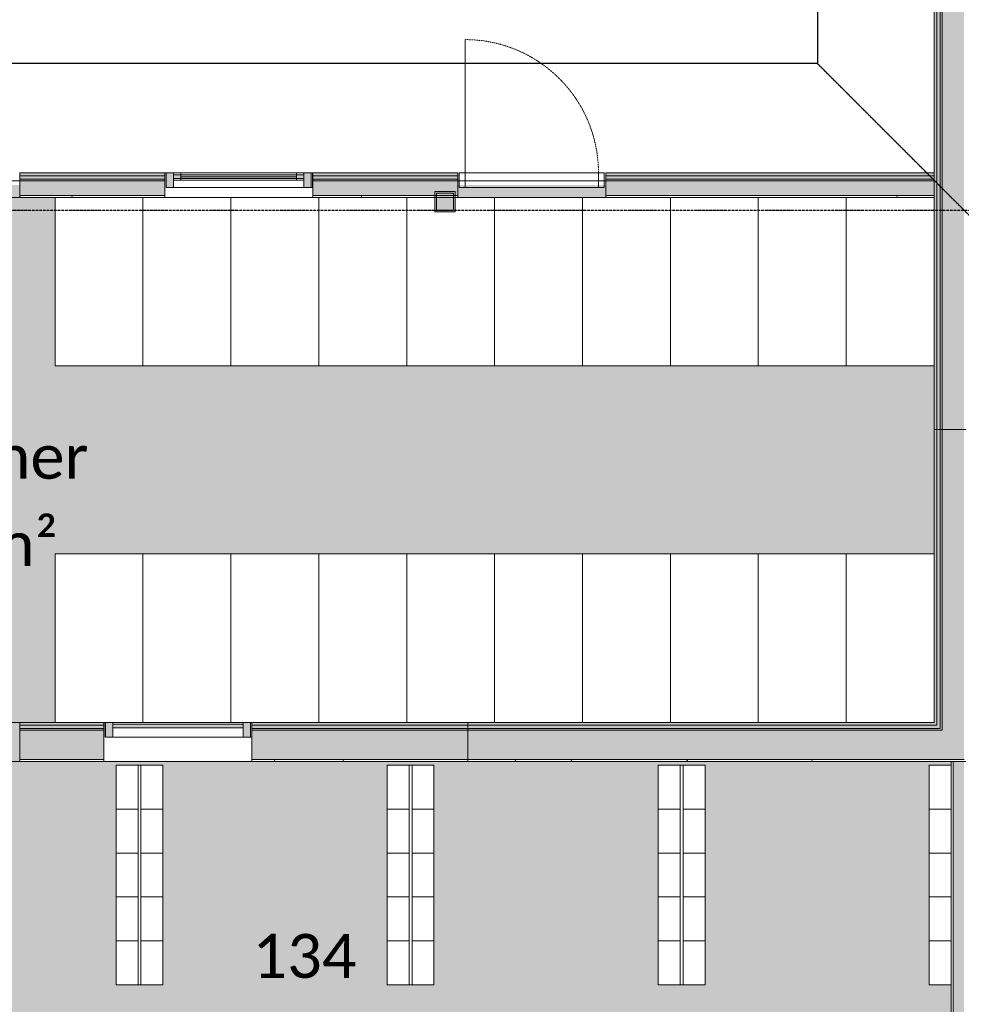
# Model space of a CAD drawing. Header units: millimetres. Extents: x -66110 to 16285, y -16697 to 38719.
# Tile 25 of 55: x -35245 to -28819, y 1730 to 8450. Entities that reach past the tile are written whole.
import ezdxf

# ---------------------------------------------------------------- set-up
doc = ezdxf.new("R2010")
doc.units = ezdxf.units.MM
for name, pattern in [('Dash 1mm', [2, 1, -1]), ('Grid Line', [5, 2, -1, 1, -1]), ('Overhead', [3.96875, 2.38125, -1.5875])]:
    doc.linetypes.add(name, pattern=pattern)
for name, color, linetype, lineweight in [('Curtain Panels', 7, 'Continuous', 9), ('Curtain Wall Mullions', 7, 'Continuous', 18), ('Doors', 7, 'Dash 1mm', 9), ('IfcAnnotation', 7, 'Continuous', 9), ('IfcCurtainWall', 7, 'Continuous', 9), ('IfcDoor', 7, 'Continuous', 9), ('IfcGrid', 7, 'Continuous', 9), ('IfcSlab', 7, 'Continuous', 9), ('IfcWall', 7, 'Continuous', 9), ('IfcWindow', 7, 'Continuous', 9), ('Not Exported', 7, 'Continuous', 9), ('Windows', 7, 'Continuous', 9)]:
    doc.layers.add(name, color=color, linetype=linetype, lineweight=lineweight)
doc.layers.add('IfcFurniture', color=9, linetype='Continuous', lineweight=9, true_color=0x808080)
doc.styles.add('Calibri', font='calibri.ttf', dxfattribs={"height": 300})
pattern_1 = [(0, (0, 0), (812.8, 203.2), [67.056, -542.544, 67.056, -542.544, -3251.2]), (0, (0, 0), (812.8, 203.2), [-1219.2, 67.056, -1152.144, 67.056, -542.544, -1422.4]), (0, (0, 0), (812.8, 203.2), [-3048, 67.056, -339.344, 67.056, -948.944]), (120, (304.8, 101.6), (-582.3764, 602.30545), [67.056, -542.544, 67.056, -542.544, -3251.2]), (120, (304.8, 101.6), (-582.3764, 602.30545), [-1219.2, 67.056, -1152.144, 67.056, -542.544, -1422.4]), (120, (304.8, 101.6), (-582.3764, 602.30545), [-3048, 67.056, -339.344, 67.056, -948.944]), (240, (406.4, 508), (-230.4236, -805.50545), [67.056, -542.544, 67.056, -542.544, -3251.2]), (240, (406.4, 508), (-230.4236, -805.50545), [-1219.2, 67.056, -1152.144, 67.056, -542.544, -1422.4]), (240, (406.4, 508), (-230.4236, -805.50545), [-3048, 67.056, -339.344, 67.056, -948.944])]

# ---------------------------------------------------------------- blocks, each defined once
blk = doc.blocks.new('Rectangular Mullion - 50x100 høyre-1697803-plan 01 ny 200')
at = {"layer": 'IfcCurtainWall'}
blk.add_line((-33661, 3554), (-33670, 3554), dxfattribs=at)
blk = doc.blocks.new('Rectangular Mullion - 50x100 høyre-1697901-plan 01 ny 200')
at = {"layer": 'IfcCurtainWall', "true_color": 0xa62f11}
h = blk.add_hatch(color=24, dxfattribs=at)
h.paths.add_polyline_path([(0, 50), (-1, 50), (0, -50)])
h.paths.add_polyline_path([(-10, 50), (-60, 50), (-60, -50), (-10, -50)])
at = {"layer": 'Curtain Wall Mullions'}
for p, q in [((-10, 50), (-60, 50)), ((-60, 50), (-60, -50)), ((-10, -50), (-10, 50)), ((0, 50), (-1, 50)), ((-1, 50), (-1, -50)), ((0, -50), (0, 50)), ((-60, -50), (-10, -50)), ((-1, -50), (0, -50))]:
    blk.add_line(p, q, dxfattribs=at)
blk = doc.blocks.new('System Panel - Gf100-1697902-plan 01 ny 200')
at = {"layer": 'IfcCurtainWall', "true_color": 0x80ffff}
blk.add_hatch(color=131, dxfattribs=at).paths.add_polyline_path([(445, 12.5), (445, 37.5), (-445, 37.5), (-445, 12.5), (240.4, 12.5)])
at = {"layer": 'Curtain Panels'}
for p, q in [((445, 37.5), (-445, 37.5)), ((-445, 37.5), (-445, 12.5)), ((-445, 12.5), (445, 12.5)), ((445, 12.5), (445, 37.5))]:
    blk.add_line(p, q, dxfattribs=at)
blk = doc.blocks.new('Rectangular Mullion - 50x100 venstre-1696910-plan 01 ny 200')
at = {"layer": 'IfcCurtainWall', "true_color": 0xa62f11}
h = blk.add_hatch(color=24, dxfattribs=at)
h.paths.add_polyline_path([(-1, 50), (0, 50), (-1, -50)])
h.paths.add_polyline_path([(-60, 50), (-10, 50), (-10, -50), (-60, -50)])
at = {"layer": 'Curtain Wall Mullions'}
for p, q in [((-60, -50), (-60, 50)), ((-60, 50), (-10, 50)), ((-10, 50), (-10, -50)), ((-1, 50), (0, 50)), ((-1, -50), (-1, 50)), ((0, 50), (0, -50)), ((-10, -50), (-60, -50)), ((0, -50), (-1, -50))]:
    blk.add_line(p, q, dxfattribs=at)
blk = doc.blocks.new('Rectangular Mullion - 50x100-1697795-plan 01 ny 200')
at = {"layer": 'IfcCurtainWall'}
for p, q in [((-34610, 3654), (-33720, 3654)), ((-33720, 3554), (-34610, 3554))]:
    blk.add_line(p, q, dxfattribs=at)
blk = doc.blocks.new('_furniture_boks instance - _furniture_boks instance-1887561-plan 01 ny 200')
at = {"layer": 'IfcFurniture'}
for p, q in [((300, 575), (-300, 575)), ((-300, 575), (-300, -575)), ((300, -575), (300, 575)), ((-300, -575), (-49, -575))]:
    blk.add_line(p, q, dxfattribs=at)
blk = doc.blocks.new('_furniture_boks instance - _furniture_boks instance-V40-plan 01 ny 200')
at = {"layer": 'IfcFurniture'}
for p, q in [((300, 575), (-300, 575)), ((300, -575), (300, 575))]:
    blk.add_line(p, q, dxfattribs=at)
blk = doc.blocks.new('_furniture_boks instance - _furniture_boks instance-V41-plan 01 ny 200')
at = {"layer": 'IfcFurniture'}
for p, q in [((300, 575), (-300, 575)), ((-300, 575), (-300, -575)), ((300, -575), (300, 575))]:
    blk.add_line(p, q, dxfattribs=at)
blk = doc.blocks.new('_furniture_boks instance - _furniture_boks instance-V42-plan 01 ny 200')
at = {"layer": 'IfcFurniture'}
for p, q in [((300, 575), (-300, 575)), ((-300, 575), (-300, -575)), ((300, -575), (300, 575)), ((141, -575), (300, -575))]:
    blk.add_line(p, q, dxfattribs=at)
blk = doc.blocks.new('_furniture_boks instance - _furniture_boks instance-V43-plan 01 ny 200')
at = {"layer": 'IfcFurniture'}
for p, q in [((300, 575), (-300, 575)), ((-300, 575), (-300, -575)), ((300, -575), (300, 575)), ((-300, -575), (300, -575))]:
    blk.add_line(p, q, dxfattribs=at)
blk = doc.blocks.new('_furniture_boks instance - _furniture_boks instance-V44-plan 01 ny 200')
at = {"layer": 'IfcFurniture'}
for p, q in [((300, 575), (-300, 575)), ((-300, 575), (-300, -575)), ((300, -575), (300, 575)), ((-259, -575), (300, -575))]:
    blk.add_line(p, q, dxfattribs=at)
blk = doc.blocks.new('_furniture_boks instance - _furniture_boks instance-V45-plan 01 ny 200')
at = {"layer": 'IfcFurniture'}
for p, q in [((300, 575), (-300, 575)), ((-300, 575), (-300, -575)), ((300, -575), (300, 575)), ((-300, -575), (151, -575))]:
    blk.add_line(p, q, dxfattribs=at)
blk = doc.blocks.new('_furniture_boks instance - _furniture_boks instance-V46-plan 01 ny 200')
at = {"layer": 'IfcFurniture'}
for p, q in [((300, -575), (300, 575)), ((-300, -575), (300, -575))]:
    blk.add_line(p, q, dxfattribs=at)
blk = doc.blocks.new('_furniture_boks instance - _furniture_boks instance-V47-plan 01 ny 200')
at = {"layer": 'IfcFurniture'}
for p, q in [((-300, 575), (-300, -575)), ((300, -575), (300, 575)), ((-300, -575), (300, -575))]:
    blk.add_line(p, q, dxfattribs=at)
blk = doc.blocks.new('_furniture_boks instance - _furniture_boks instance-V48-plan 01 ny 200')
at = {"layer": 'IfcFurniture'}
for p, q in [((-300, 575), (-300, -575)), ((166, 575), (157, 575)), ((300, -575), (300, 575)), ((-300, -575), (300, -575))]:
    blk.add_line(p, q, dxfattribs=at)
blk = doc.blocks.new('_furniture_boks instance - _furniture_boks instance-V49-plan 01 ny 200')
at = {"layer": 'IfcFurniture'}
for p, q in [((-300, 575), (-300, -575)), ((-35, 575), (-44, 575)), ((300, -575), (300, 575)), ((-300, -575), (300, -575))]:
    blk.add_line(p, q, dxfattribs=at)
blk = doc.blocks.new('_furniture_boks instance - _furniture_boks instance-1749339-plan 01 ny 200')
at = {"layer": 'IfcFurniture'}
for p, q in [((150, 75), (-150, 75)), ((-150, 75), (-150, -75)), ((150, -75), (150, 75)), ((-150, -75), (150, -75))]:
    blk.add_line(p, q, dxfattribs=at)
blk = doc.blocks.new('System Panel - Gf100-1950893-plan 01 ny 200')
at = {"layer": 'IfcCurtainWall', "true_color": 0x80ffff}
blk.add_hatch(color=131, dxfattribs=at).paths.add_polyline_path([(445, 12.5), (445, 37.5), (-445, 37.5), (-445, 12.5), (-36.8, 12.5)])
at = {"layer": 'Curtain Panels'}
for p, q in [((445, 37.5), (-445, 37.5)), ((-445, 37.5), (-445, 12.5)), ((-445, 12.5), (445, 12.5)), ((445, 12.5), (445, 37.5))]:
    blk.add_line(p, q, dxfattribs=at)
blk = doc.blocks.new('Rectangular Mullion - 50x100 høyre-V31-plan 01 ny 200')
at = {"layer": 'IfcCurtainWall'}
for p, q in [((-29004, 11277.5), (-29004, 11286.5)), ((-29004, 10337.5), (-29004, 11227.5)), ((-28904, 11286.5), (-28904, 11277.5)), ((-28904, 11227.5), (-28904, 10337.5))]:
    blk.add_line(p, q, dxfattribs=at)
blk = doc.blocks.new('Rectangular Mullion - 50x100 venstre-1874775-plan 01 ny 200')
at = {"layer": 'IfcCurtainWall', "true_color": 0xa62f11}
h = blk.add_hatch(color=24, dxfattribs=at)
h.paths.add_polyline_path([(-1, 50), (0, 50), (-1, -50)])
h.paths.add_polyline_path([(-60, 50), (-10, 50), (-10, -50), (-60, -50)])
at = {"layer": 'Curtain Wall Mullions'}
for p, q in [((-60, -50), (-60, 50)), ((-60, 50), (-10, 50)), ((-10, 50), (-10, -50)), ((-1, 50), (0, 50)), ((-1, -50), (-1, 50)), ((0, 50), (0, -50)), ((-10, -50), (-60, -50)), ((0, -50), (-1, -50))]:
    blk.add_line(p, q, dxfattribs=at)
blk = doc.blocks.new('Curtain Wall-Awning - Curtain Wall-Awning-2076309-plan 01 ny 200')
at = {"layer": 'IfcWindow'}
for p, q in [((445, 50), (-445, 50)), ((-445, 0), (445, 0))]:
    blk.add_line(p, q, dxfattribs=at)
at = {"layer": 'Windows'}
for p, q in [((-445, 50), (-445, 0)), ((-445, 50), (-395, 50)), ((-445, 0), (-445, 50)), ((-395, 0), (-445, 0)), ((-395, 50), (-395, 0)), ((-395, 24.6), (395, 24.6)), ((445, 50), (395, 50)), ((395, 50), (395, 0)), ((395, 0), (445, 0)), ((445, 0), (445, 50)), ((445, 0), (445, 50))]:
    blk.add_line(p, q, dxfattribs=at)
blk = doc.blocks.new('Rectangular Mullion - 50x100 høyre-1874780-plan 01 ny 200')
at = {"layer": 'IfcCurtainWall', "true_color": 0xa62f11}
h = blk.add_hatch(color=24, dxfattribs=at)
h.paths.add_polyline_path([(0, 50), (-1, 50), (0, -50)])
h.paths.add_polyline_path([(-60, 50), (-60, -50), (-10, -50), (-10, 50)])
at = {"layer": 'Curtain Wall Mullions'}
for p, q in [((-10, 50), (-60, 50)), ((-60, 50), (-60, -50)), ((-10, -50), (-10, 50)), ((0, 50), (-1, 50)), ((-1, 50), (-1, -50)), ((0, -50), (0, 50)), ((-60, -50), (-10, -50)), ((-1, -50), (0, -50))]:
    blk.add_line(p, q, dxfattribs=at)
blk = doc.blocks.new('Dør Enkel_Glassfelt - YD 10x21 glassfelt-1932973-plan 01 ny 200')
at = {"layer": 'Doors', "linetype": 'Continuous'}
for p, q in [((-455, 16.7), (-495, 16.7)), ((-495, 16.7), (-495, -83.3)), ((-455, -83.3), (-455, 16.7)), ((455, -83.3), (455, 16.7)), ((495, 16.7), (455, 16.7)), ((495, -83.3), (495, 16.7)), ((-495, -83.3), (-455, -83.3)), ((455, -83.3), (495, -83.3))]:
    blk.add_line(p, q, dxfattribs=at)
at = {"layer": 'Doors', "color": 150, "linetype": 'Continuous', "true_color": 0x0080ff}
blk.add_line((455, -83.3), (455, -993.3), dxfattribs=at)
at = {"layer": 'Doors'}
blk.add_arc((455, -83.3), 910, 180, 270, dxfattribs=at)
at = {"layer": 'IfcDoor'}
for p, q in [((-455, 16.7), (455, 16.7)), ((-455, -83.3), (455, -83.3))]:
    blk.add_line(p, q, dxfattribs=at)

msp = doc.modelspace()

# ---------------------------------------------------------------- hatches: boundary and pattern name
at = {"layer": 'IfcWall', "true_color": 0xa62f11}
h = msp.add_hatch(color=24, dxfattribs=at)
h.paths.add_polyline_path([(-29004, 5654), (-28985, 5654), (-28985, 5662.5), (-29004, 5662.5)])
h.paths.add_polyline_path([(-28985, 6672.5), (-28985, 7335), (-29004, 7335), (-29004, 6672.5)])
h.paths.add_polyline_path([(-29004, 8345), (-28985, 8345), (-28985, 8839.5), (-29004, 8839.5), (-29004, 8698.4)])
h.paths.add_polyline_path([(-29004, 11287.5), (-28985, 11287.5), (-28985, 11504), (-29004, 11504), (-29004, 11485)])
at = {"layer": 'IfcWall', "true_color": 0xf0f0f0}
h = msp.add_hatch(color=7, dxfattribs=at)
h.paths.add_polyline_path([(-28985, 5654), (-28962, 5654), (-28962, 5662.5), (-28985, 5662.5)])
h.paths.add_polyline_path([(-28985, 6672.5), (-28962, 6672.5), (-28962, 7335), (-28985, 7335)])
h.paths.add_polyline_path([(-28985, 8345), (-28962, 8345), (-28962, 8839.5), (-28985, 8839.5), (-28985, 8698.4)])
h.paths.add_polyline_path([(-28985, 11287.5), (-28962, 11287.5), (-28962, 11485), (-28985, 11485), (-28985, 11462)])
at = {"layer": 'IfcWall', "true_color": 0x787878}
h = msp.add_hatch(color=8, dxfattribs=at)
h.paths.add_polyline_path([(-28962, 5654), (-28950, 5654), (-28950, 5662.5), (-28962, 5662.5)])
h.paths.add_polyline_path([(-28962, 6672.5), (-28950, 6672.5), (-28950, 7335), (-28962, 7335)])
h.paths.add_polyline_path([(-28962, 8345), (-28950, 8345), (-28950, 8839.5), (-28962, 8839.5), (-28962, 8698.4)])
h.paths.add_polyline_path([(-28962, 11287.5), (-28950, 11287.5), (-28950, 11462), (-28962, 11462), (-28962, 11450)])
at = {"layer": 'IfcWall', "true_color": 0xffffcd}
h = msp.add_hatch(color=7, dxfattribs=at)
h.paths.add_polyline_path([(-28950, 5654), (-28800, 5654), (-28800, 5662.5), (-28950, 5662.5)])
h.paths.add_polyline_path([(-28800, 6672.5), (-28800, 7335), (-28950, 7335), (-28950, 6672.5)])
h.paths.add_polyline_path([(-28950, 8345), (-28800, 8345), (-28800, 8839.5), (-28950, 8839.5), (-28950, 8400)])
h.paths.add_polyline_path([(-28950, 11287.5), (-28800, 11287.5), (-28800, 11450), (-28950, 11450), (-28950, 11300)])
at = {"layer": 'IfcWall', "lineweight": 5, "true_color": 0xa62f11}
for points in [[(-28985, 7335), (-28985, 8345), (-29004, 8345), (-29004, 7335)], [(-28985, 5662.5), (-28985, 6672.5), (-29004, 6672.5), (-29004, 5662.5)], [(-32500, 3635), (-32500, 3654), (-33510, 3654), (-33510, 3635), (-32637.1, 3635)], [(-29004, 3635), (-29004, 3654), (-32187.5, 3654), (-32187.5, 3635), (-29418.6, 3635)]]:
    msp.add_hatch(color=24, dxfattribs=at).paths.add_polyline_path(points)
at = {"layer": 'IfcWall', "lineweight": 5, "true_color": 0xf0f0f0}
for points in [[(-28962, 7335), (-28962, 8345), (-28985, 8345), (-28985, 7335)], [(-28962, 5662.5), (-28962, 6672.5), (-28985, 6672.5), (-28985, 5662.5)], [(-28985, 3612), (-28962, 3612), (-28962, 5654), (-28985, 5654), (-28985, 3635)], [(-32637.1, 3612), (-32500, 3612), (-32500, 3635), (-33510, 3635), (-33510, 3612)], [(-29004, 3612), (-28985, 3612), (-28985, 3635), (-32187.5, 3635), (-32187.5, 3612), (-29418.6, 3612)]]:
    msp.add_hatch(color=7, dxfattribs=at).paths.add_polyline_path(points)
at = {"layer": 'IfcWall', "lineweight": 5, "true_color": 0x787878}
for points in [[(-28962, 7335), (-28950, 7335), (-28950, 8345), (-28962, 8345), (-28962, 7840.7)], [(-28962, 5662.5), (-28950, 5662.5), (-28950, 6672.5), (-28962, 6672.5), (-28962, 6125.2)], [(-28950, 3600), (-28950, 5654), (-28962, 5654), (-28962, 3600)], [(-33510, 3600), (-32500, 3600), (-32500, 3612), (-33510, 3612)], [(-29004, 3600), (-28962, 3600), (-28962, 3612), (-32187.5, 3612), (-32187.5, 3600), (-29418.6, 3600)]]:
    msp.add_hatch(color=8, dxfattribs=at).paths.add_polyline_path(points)
at = {"layer": 'IfcWall', "lineweight": 5, "true_color": 0xffffcd}
for points in [[(-28950, 7335), (-28800, 7335), (-28800, 8345), (-28950, 8345), (-28950, 7840.7)], [(-28950, 5662.5), (-28800, 5662.5), (-28800, 6672.5), (-28950, 6672.5), (-28950, 6125.2)], [(-28800, 3400), (-28800, 5654), (-28950, 5654), (-28950, 3400)], [(-33510, 3400), (-32500, 3400), (-32500, 3600), (-33510, 3600)], [(-29004, 3400), (-28950, 3400), (-28950, 3600), (-32187.5, 3600), (-32187.5, 3400), (-30062.3, 3400)]]:
    msp.add_hatch(color=7, dxfattribs=at).paths.add_polyline_path(points)
at = {"layer": 'IfcWall', "lineweight": 5, "true_color": 0xa62f11}
h = msp.add_hatch(color=24, dxfattribs=at)
h.paths.add_polyline_path([(-29004, 7385), (-29004, 7404), (-31245, 7404), (-31245, 7385), (-30062.3, 7385)])
h.paths.add_polyline_path([(-41245, 7385), (-40255, 7385), (-40255, 7404), (-41245, 7404)])
h.paths.add_polyline_path([(-43000, 7385), (-42255, 7385), (-42255, 7404), (-43000, 7404)])
h.paths.add_polyline_path([(-37245, 7385), (-36255, 7385), (-36255, 7404), (-37245, 7404)])
h.paths.add_polyline_path([(-35245, 7385), (-34255, 7385), (-34255, 7404), (-35245, 7404)])
h.paths.add_polyline_path([(-39245, 7385), (-38255, 7385), (-38255, 7404), (-39245, 7404)])
h.paths.add_polyline_path([(-33245, 7385), (-32255, 7385), (-32255, 7404), (-33245, 7404)])
at = {"layer": 'IfcWall', "lineweight": 5, "true_color": 0xf0f0f0}
h = msp.add_hatch(color=7, dxfattribs=at)
h.paths.add_polyline_path([(-37245, 7362), (-36255, 7362), (-36255, 7385), (-37245, 7385)])
h.paths.add_polyline_path([(-29004, 7362), (-29004, 7385), (-31245, 7385), (-31245, 7362), (-30062.3, 7362)])
h.paths.add_polyline_path([(-33245, 7362), (-32255, 7362), (-32255, 7385), (-33245, 7385)])
h.paths.add_polyline_path([(-34255, 7362), (-34255, 7385), (-35245, 7385), (-35245, 7362), (-35212, 7362)])
h.paths.add_polyline_path([(-41245, 7362), (-40255, 7362), (-40255, 7385), (-41245, 7385)])
h.paths.add_polyline_path([(-42936.5, 7362), (-42255, 7362), (-42255, 7385), (-43000, 7385), (-43000, 7362)])
h.paths.add_polyline_path([(-39245, 7362), (-38255, 7362), (-38255, 7385), (-39245, 7385)])
at = {"layer": 'IfcWall', "lineweight": 5, "true_color": 0x787878}
h = msp.add_hatch(color=8, dxfattribs=at)
h.paths.add_polyline_path([(-41245, 7350), (-40255, 7350), (-40255, 7362), (-41245, 7362)])
h.paths.add_polyline_path([(-30062.3, 7350), (-29004, 7350), (-29004, 7362), (-31245, 7362), (-31245, 7350)])
h.paths.add_polyline_path([(-42255, 7350), (-42255, 7362), (-43000, 7362), (-43000, 7350), (-42936.5, 7350)])
h.paths.add_polyline_path([(-39245, 7350), (-38255, 7350), (-38255, 7362), (-39245, 7362)])
h.paths.add_polyline_path([(-36499.4, 7350), (-36255, 7350), (-36255, 7362), (-37245, 7362), (-37245, 7350)])
h.paths.add_polyline_path([(-35245, 7350), (-34255, 7350), (-34255, 7362), (-35245, 7362)])
h.paths.add_polyline_path([(-32255, 7350), (-32255, 7362), (-33245, 7362), (-33245, 7350), (-32637.1, 7350)])
at = {"layer": 'IfcWall', "lineweight": 5, "true_color": 0xffffcd}
h = msp.add_hatch(color=7, dxfattribs=at)
h.paths.add_polyline_path([(-38255, 7250), (-38255, 7350), (-39245, 7350), (-39245, 7250)])
h.paths.add_polyline_path([(-40255, 7250), (-40255, 7350), (-41245, 7350), (-41245, 7250), (-40361.7, 7250)])
h.paths.add_polyline_path([(-36255, 7250), (-36255, 7350), (-37245, 7350), (-37245, 7250), (-36499.4, 7250)])
h.paths.add_polyline_path([(-35212, 7250), (-34255, 7250), (-34255, 7350), (-35245, 7350), (-35245, 7250)])
h.paths.add_polyline_path([(-32637.1, 7250), (-32255, 7250), (-32255, 7350), (-33245, 7350), (-33245, 7250)])
h.paths.add_polyline_path([(-29004, 7250), (-29004, 7350), (-31245, 7350), (-31245, 7250), (-30062.3, 7250)])
h.paths.add_polyline_path([(-42936.5, 7250), (-42255, 7250), (-42255, 7350), (-43000, 7350), (-43000, 7250)])
at = {"layer": 'IfcWall', "true_color": 0xb03d21}
for points in [[(-32400, 7137.5), (-32400, 7277.5), (-32412.5, 7277.5), (-32412.5, 7137.5)], [(-32400, 7137.5), (-32272.5, 7137.5), (-32272.5, 7277.5), (-32400, 7277.5), (-32400, 7265), (-32285, 7265), (-32285, 7150), (-32400, 7150)]]:
    msp.add_hatch(color=34, dxfattribs=at).paths.add_polyline_path(points)
at = {"layer": 'IfcWall', "true_color": 0xf0f0f0}
msp.add_hatch(color=7, dxfattribs=at).paths.add_polyline_path([(-32400, 7265), (-32400, 7150), (-32285, 7150), (-32285, 7265)])
at = {"layer": 'IfcWall', "true_color": 0x787878}
h = msp.add_hatch(dxfattribs=at)
h.set_pattern_fill('FP_1', color=8, style=0, pattern_type=2)
h.set_pattern_definition(pattern_1)
h.paths.add_polyline_path([(-38255, 7237.5), (-38255, 7250), (-39245, 7250), (-39245, 7237.5)])
h.paths.add_polyline_path([(-37245, 7237.5), (-36255, 7237.5), (-36255, 7250), (-37245, 7250)])
h.paths.add_polyline_path([(-34255, 7237.5), (-34255, 7250), (-35245, 7250), (-35245, 7237.5), (-35212, 7237.5)])
h.paths.add_polyline_path([(-31245, 7237.5), (-29004, 7237.5), (-29004, 7250), (-31245, 7250)])
h.paths.add_polyline_path([(-32255, 7237.5), (-32255, 7250), (-33245, 7250), (-33245, 7237.5), (-32637.1, 7237.5)])
h.paths.add_polyline_path([(-42255, 7237.5), (-42255, 7250), (-43000, 7250), (-43000, 7237.5), (-42936.5, 7237.5)])
h.paths.add_polyline_path([(-41245, 7237.5), (-40255, 7237.5), (-40255, 7250), (-41245, 7250)])
at = {"layer": 'IfcWall', "true_color": 0xa62f11}
msp.add_hatch(color=24, dxfattribs=at).paths.add_polyline_path([(-28985, 3635), (-28985, 5654), (-29004, 5654), (-29004, 3635)])
h = msp.add_hatch(color=24, dxfattribs=at)
h.paths.add_polyline_path([(-35212, 3635), (-34670, 3635), (-34670, 3654), (-35245, 3654), (-35245, 3635)])
h.paths.add_polyline_path([(-36499.4, 3635), (-36255, 3635), (-36255, 3654), (-36737.5, 3654), (-36737.5, 3635)])
h.paths.add_polyline_path([(-33510, 3635), (-33510, 3654), (-33660, 3654), (-33660, 3635)])
h.paths.add_polyline_path([(-32500, 3635), (-32187.5, 3635), (-32187.5, 3654), (-32500, 3654)])
at = {"layer": 'IfcWall', "true_color": 0xf0f0f0}
h = msp.add_hatch(color=7, dxfattribs=at)
h.paths.add_polyline_path([(-36499.4, 3612), (-36255, 3612), (-36255, 3635), (-36737.5, 3635), (-36737.5, 3612)])
h.paths.add_polyline_path([(-32187.5, 3612), (-32187.5, 3635), (-32500, 3635), (-32500, 3612)])
h.paths.add_polyline_path([(-33510, 3612), (-33510, 3635), (-33660, 3635), (-33660, 3612)])
h.paths.add_polyline_path([(-35245, 3612), (-34670, 3612), (-34670, 3635), (-35245, 3635)])
at = {"layer": 'IfcWall', "true_color": 0x787878}
h = msp.add_hatch(color=8, dxfattribs=at)
h.paths.add_polyline_path([(-33510, 3600), (-33510, 3612), (-33660, 3612), (-33660, 3600)])
h.paths.add_polyline_path([(-36737.5, 3600), (-36255, 3600), (-36255, 3612), (-36737.5, 3612)])
h.paths.add_polyline_path([(-35245, 3600), (-34670, 3600), (-34670, 3612), (-35245, 3612)])
h.paths.add_polyline_path([(-32500, 3600), (-32187.5, 3600), (-32187.5, 3612), (-32500, 3612)])
at = {"layer": 'IfcWall', "true_color": 0xffffcd}
h = msp.add_hatch(color=7, dxfattribs=at)
h.paths.add_polyline_path([(-34670, 3400), (-34670, 3600), (-35245, 3600), (-35245, 3400), (-35212, 3400)])
h.paths.add_polyline_path([(-36499.4, 3400), (-36255, 3400), (-36255, 3600), (-36737.5, 3600), (-36737.5, 3400)])
h.paths.add_polyline_path([(-32500, 3400), (-32187.5, 3400), (-32187.5, 3600), (-32500, 3600), (-32500, 3552)])
h.paths.add_polyline_path([(-33510, 3400), (-33510, 3600), (-33660, 3600), (-33660, 3400)])
at = {"layer": 'IfcWall', "true_color": 0x787878}
h = msp.add_hatch(dxfattribs=at)
h.set_pattern_fill('FP_1', color=8, style=0, pattern_type=2)
h.set_pattern_definition(pattern_1)
h.paths.add_polyline_path([(-32187.5, 3387.5), (-32187.5, 3400), (-32500, 3400), (-32500, 3387.5)])
h.paths.add_polyline_path([(-36737.5, 3387.5), (-36255, 3387.5), (-36255, 3400), (-36737.5, 3400)])
h.paths.add_polyline_path([(-35245, 3387.5), (-34670, 3387.5), (-34670, 3400), (-35245, 3400)])
h.paths.add_polyline_path([(-33660, 3387.5), (-33510, 3387.5), (-33510, 3400), (-33660, 3400)])
h = msp.add_hatch(dxfattribs=at)
h.set_pattern_fill('FP_1', color=8, style=0, pattern_type=2)
h.set_pattern_definition(pattern_1)
h.paths.add_polyline_path([(-32637.1, 3387.5), (-32500, 3387.5), (-32500, 3400), (-33510, 3400), (-33510, 3387.5)])
h = msp.add_hatch(dxfattribs=at)
h.set_pattern_fill('FP_1', color=8, style=0, pattern_type=2)
h.set_pattern_definition(pattern_1)
h.paths.add_polyline_path([(-31349.7, 3387.5), (-28800, 3387.5), (-28800, 3400), (-32187.5, 3400), (-32187.5, 3387.5)])
h = msp.add_hatch(dxfattribs=at)
h.set_pattern_fill('FP_1', color=8, style=0, pattern_type=2)
h.set_pattern_definition(pattern_1)
h.paths.add_polyline_path([(-28875, 0), (-28875, 290), (-28887.5, 290), (-28887.5, 0)])
h.paths.add_polyline_path([(-28887.5, 1300), (-28875, 1300), (-28875, 3387.5), (-28887.5, 3387.5), (-28887.5, 1862.5)])
at = {"layer": 'IfcWall', "lineweight": 5, "true_color": 0xffffcd}
h = msp.add_hatch(color=7, dxfattribs=at)
h.paths.add_polyline_path([(-28800, 0), (-28800, 290), (-28875, 290), (-28875, 0)])
h.paths.add_polyline_path([(-28800, 1300), (-28800, 3387.5), (-28875, 3387.5), (-28875, 1300)])
at = {"layer": 'Not Exported', "true_color": 0xe7e8db}
h = msp.add_hatch(color=254, dxfattribs=at)
h.paths.add_polyline_path([(-35245, 3520.7), (-35245, 3654), (-35004, 3654), (-35004, 4804), (-29004, 4804), (-29004, 6087.5), (-35004, 6087.5), (-35004, 7237.5), (-35245, 7237.5), (-35245, 7320.7), (-36255, 7320.7), (-36255, 7237.5), (-36390, 7237.5), (-36390, 6087.5), (-42990, 6087.5), (-42990, 4804), (-36390, 4804), (-36390, 3654), (-36255, 3654), (-36255, 3520.7)])
h.paths.add_polyline_path([(-43000, 7137.5), (-42990, 7137.7), (-42990, 7237.5), (-43000, 7237.5), (-43000, 7150)])
h.paths.add_polyline_path([(-31404, 7237.5), (-31245, 7237.5), (-31245, 7320.7), (-32255, 7320.7), (-32255, 7237.5), (-32004, 7237.5)])
h.paths.add_polyline_path([(-39245, 7237.5), (-39245, 7320.7), (-40255, 7320.7), (-40255, 7237.5), (-39390, 7237.5)])
at = {"layer": 'Not Exported', "true_color": 0xe6f3fa}
h = msp.add_hatch(color=7, dxfattribs=at)
h.paths.add_polyline_path([(-35245, -900), (-35245, -840), (-34960, -840), (-34960, 12.5), (-30950, 12.5), (-30950, -37.5), (-29940, -37.5), (-29940, 12.5), (-28887.5, 13.6), (-28887.5, 290), (-28837.5, 290), (-28837.5, 1300), (-28887.5, 1300), (-28887.5, 1862.5), (-29037.5, 1862.5), (-29037.5, 3362.5), (-28887.5, 3362.5), (-28887.5, 3387.5), (-35245, 3387.5), (-35245, 3520.7), (-36255, 3520.7), (-36255, 3387.5), (-36737.5, 3387.5), (-36737.5, 2393.7), (-36850, 2393.7), (-36850, 1383.7), (-36737.5, 1383.7), (-36737.5, 1163.8), (-36850, 1163.8), (-36850, 153.8), (-36737.5, 153.8), (-36737.5, -840), (-36255, -840), (-36255, -900)])
h.paths.add_polyline_path([(-30737.5, 1862.5), (-30887.5, 1862.5), (-30887.5, 3362.5), (-30567.5, 3362.5), (-30567.5, 1862.5), (-30717.5, 1862.5)])
h.paths.add_polyline_path([(-32737.5, 1862.5), (-32737.5, 3362.5), (-32417.5, 3362.5), (-32417.5, 1862.5), (-32637.1, 1862.5)])
h.paths.add_polyline_path([(-34437.5, 1862.5), (-34587.5, 1862.5), (-34587.5, 3362.5), (-34267.5, 3362.5), (-34267.5, 1862.5), (-34417.5, 1862.5)])

# ---------------------------------------------------------------- linework, layer by layer
at = {"layer": 'IfcAnnotation', "linetype": 'Overhead', "lineweight": 25}
for p, q in [((-29800, 12000), (-29800, 8150)), ((-29800, 8150), (-58150, 8150)), ((-29800, 8150), (-15850, -5800)), ((-21050, -600), (-29800, 8150))]:
    msp.add_line(p, q, dxfattribs=at)
at = {"layer": 'IfcGrid', "color": 9, "linetype": 'Grid Line', "lineweight": 25, "true_color": 0xc0c0c0}
msp.add_line((-57870.3, 7150), (4529.7, 7150), dxfattribs=at)
at = {"layer": 'IfcSlab'}
for p, q in [((-35245, 7350), (-36255, 7350)), ((-31245, 7350), (-32255, 7350))]:
    msp.add_line(p, q, dxfattribs=at)
at = {"layer": 'IfcWall', "lineweight": 18}
for p, q in [((-29004, 8980), (-29004, 3654)), ((-34255, 7404), (-35245, 7404)), ((-35245, 7404), (-35245, 7237.5)), ((-34255, 7237.5), (-34255, 7404)), ((-32255, 7404), (-33245, 7404)), ((-33245, 7404), (-33245, 7237.5)), ((-32255, 7237.5), (-32255, 7404)), ((-29004, 7404), (-31245, 7404)), ((-31245, 7404), (-31245, 7237.5)), ((-32272.5, 7277.5), (-32412.5, 7277.5)), ((-32412.5, 7277.5), (-32412.5, 7137.5)), ((-32272.5, 7137.5), (-32272.5, 7277.5)), ((-35245, 7237.5), (-34255, 7237.5)), ((-33245, 7237.5), (-32255, 7237.5)), ((-31245, 7237.5), (-29004, 7237.5)), ((-32412.5, 7137.5), (-32272.5, 7137.5)), ((-28787.5, 5654), (-29004, 5654)), ((-34670, 3654), (-35245, 3654)), ((-35245, 3654), (-35245, 3387.5)), ((-34670, 3387.5), (-34670, 3654)), ((-33660, 3654), (-33660, 3387.5)), ((-29004, 3654), (-33660, 3654)), ((-32187.5, 3387.5), (-32187.5, 3654)), ((-35245, 3387.5), (-34670, 3387.5)), ((-28787.5, 3387.5), (-33660, 3387.5)), ((-28887.5, 3387.5), (-28887.5, 3362.5)), ((-28887.5, 1862.5), (-28887.5, 1300))]:
    msp.add_line(p, q, dxfattribs=at)
at = {"layer": 'IfcWall'}
for p, q in [((-28985, 8980), (-28985, 3635)), ((-28962, 8980), (-28962, 3612)), ((-28950, 8980), (-28950, 3600)), ((-34254, 7404), (-34245, 7404)), ((-34255, 7385), (-35245, 7385)), ((-34255, 7362), (-35245, 7362)), ((-34255, 7350), (-35245, 7350)), ((-32255, 7385), (-33245, 7385)), ((-32255, 7362), (-33245, 7362)), ((-32255, 7350), (-33245, 7350)), ((-29004, 7385), (-31245, 7385)), ((-29004, 7362), (-31245, 7362)), ((-29004, 7350), (-31245, 7350)), ((-32285, 7265), (-32400, 7265)), ((-32400, 7265), (-32400, 7150)), ((-32285, 7265), (-32285, 7150)), ((-34255, 7250), (-35245, 7250)), ((-32255, 7250), (-33245, 7250)), ((-29004, 7250), (-31245, 7250)), ((-32400, 7150), (-32285, 7150)), ((-34670, 3635), (-35245, 3635)), ((-28985, 3635), (-33660, 3635)), ((-34670, 3612), (-35245, 3612)), ((-34670, 3600), (-35245, 3600)), ((-28962, 3612), (-33660, 3612)), ((-28950, 3600), (-33660, 3600)), ((-34670, 3400), (-35245, 3400)), ((-33660, 3387.5), (-34670, 3387.5)), ((-34417.5, 3362.5), (-34437.5, 3362.5)), ((-28800, 3400), (-33660, 3400)), ((-32567.5, 3362.5), (-32587.5, 3362.5)), ((-30717.5, 3362.5), (-30737.5, 3362.5)), ((-28875, 1300), (-28875, 3387.5)), ((-34437.5, 1862.5), (-34417.5, 1862.5)), ((-32587.5, 1862.5), (-32567.5, 1862.5)), ((-30737.5, 1862.5), (-30717.5, 1862.5))]:
    msp.add_line(p, q, dxfattribs=at)
at = {"layer": 'Not Exported', "flags": 128}
for points in [[(-36737.5, 3654), (-36735.9, 3654), (-32320.8, 3654), (-32187.5, 3654), (-29004, 3654), (-29004, 3660.9), (-29004, 3784.1), (-29004, 5520.7), (-29004, 5654), (-29004, 7237.5), (-32272.5, 7237.5), (-32272.5, 7137.5), (-32412.5, 7137.5), (-32412.5, 7237.5), (-36737.5, 7237.5), (-36737.5, 7137.5), (-36877.5, 7137.5), (-36877.5, 7237.5), (-42990, 7237.5), (-42990, 7135.9), (-42990, 3654), (-36964.1, 3654)], [(-32187.5, 3387.5), (-32320.8, 3387.5), (-36737.5, 3387.5), (-36737.5, 1273.7), (-36737.5, -840), (-34960, -840), (-34960, 12.5), (-32237.5, 12.5), (-28887.5, 12.5), (-28887.5, 3387.5)]]:
    msp.add_lwpolyline(points, close=True, dxfattribs=at)

# ---------------------------------------------------------------- block references
at = {"layer": 'IfcCurtainWall'}
for name, p, rotation in [('Rectangular Mullion - 50x100 høyre-1874780-plan 01 ny 200', (-34255, 7354), 180), ('Rectangular Mullion - 50x100 høyre-V31-plan 01 ny 200', (-44532.5, -21600), 269.9999999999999), ('Rectangular Mullion - 50x100 høyre-1697901-plan 01 ny 200', (-34670, 3604), 180)]:
    msp.add_blockref(name, p, dxfattribs=dict(at, rotation=rotation))
at = {"layer": 'IfcCurtainWall', "extrusion": (0, 0, -1), "rotation": 180}
for name, p in [('Rectangular Mullion - 50x100 venstre-1874775-plan 01 ny 200', (33245, 7354)), ('Rectangular Mullion - 50x100 venstre-1696910-plan 01 ny 200', (33660, 3604))]:
    msp.add_blockref(name, p, dxfattribs=at)
at = {"layer": 'IfcCurtainWall'}
for name, p in [('System Panel - Gf100-1950893-plan 01 ny 200', (-33750, 7354)), ('Rectangular Mullion - 50x100-1697795-plan 01 ny 200', (0, 0)), ('System Panel - Gf100-1697902-plan 01 ny 200', (-34165, 3604)), ('Rectangular Mullion - 50x100 høyre-1697803-plan 01 ny 200', (0, 0))]:
    msp.add_blockref(name, p, dxfattribs=at)
at = {"layer": 'IfcDoor', "rotation": 180}
msp.add_blockref('Dør Enkel_Glassfelt - YD 10x21 glassfelt-1932973-plan 01 ny 200', (-31750, 7320.7), dxfattribs=at)
at = {"layer": 'IfcFurniture'}
for name, p, rotation in [('_furniture_boks instance - _furniture_boks instance-V41-plan 01 ny 200', (-34704, 6662.5), 180), ('_furniture_boks instance - _furniture_boks instance-V45-plan 01 ny 200', (-34104, 6662.5), 180), ('_furniture_boks instance - _furniture_boks instance-V44-plan 01 ny 200', (-33504, 6662.5), 180), ('_furniture_boks instance - _furniture_boks instance-V41-plan 01 ny 200', (-32904, 6662.5), 180), ('_furniture_boks instance - _furniture_boks instance-1887561-plan 01 ny 200', (-32304, 6662.5), 180), ('_furniture_boks instance - _furniture_boks instance-V43-plan 01 ny 200', (-31704, 6662.5), 180), ('_furniture_boks instance - _furniture_boks instance-V42-plan 01 ny 200', (-31104, 6662.5), 180), ('_furniture_boks instance - _furniture_boks instance-V41-plan 01 ny 200', (-30504, 6662.5), 180), ('_furniture_boks instance - _furniture_boks instance-V41-plan 01 ny 200', (-29904, 6662.5), 180), ('_furniture_boks instance - _furniture_boks instance-V40-plan 01 ny 200', (-29304, 6662.5), 180), ('_furniture_boks instance - _furniture_boks instance-V49-plan 01 ny 200', (-34704, 4229), 180), ('_furniture_boks instance - _furniture_boks instance-V47-plan 01 ny 200', (-34104, 4229), 180), ('_furniture_boks instance - _furniture_boks instance-V48-plan 01 ny 200', (-33504, 4229), 180), ('_furniture_boks instance - _furniture_boks instance-V47-plan 01 ny 200', (-32904, 4229), 180), ('_furniture_boks instance - _furniture_boks instance-V47-plan 01 ny 200', (-32304, 4229), 180), ('_furniture_boks instance - _furniture_boks instance-V47-plan 01 ny 200', (-31704, 4229), 180), ('_furniture_boks instance - _furniture_boks instance-V47-plan 01 ny 200', (-31104, 4229), 180), ('_furniture_boks instance - _furniture_boks instance-V47-plan 01 ny 200', (-30504, 4229), 180), ('_furniture_boks instance - _furniture_boks instance-V47-plan 01 ny 200', (-29904, 4229), 180), ('_furniture_boks instance - _furniture_boks instance-V46-plan 01 ny 200', (-29304, 4229), 180), ('_furniture_boks instance - _furniture_boks instance-1749339-plan 01 ny 200', (-34512.5, 3212.5), 89.99999999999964), ('_furniture_boks instance - _furniture_boks instance-1749339-plan 01 ny 200', (-34342.5, 3212.5), 89.99999999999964), ('_furniture_boks instance - _furniture_boks instance-1749339-plan 01 ny 200', (-32662.5, 3212.5), 89.99999999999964), ('_furniture_boks instance - _furniture_boks instance-1749339-plan 01 ny 200', (-32492.5, 3212.5), 89.99999999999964), ('_furniture_boks instance - _furniture_boks instance-1749339-plan 01 ny 200', (-30812.5, 3212.5), 89.99999999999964), ('_furniture_boks instance - _furniture_boks instance-1749339-plan 01 ny 200', (-30642.5, 3212.5), 89.99999999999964), ('_furniture_boks instance - _furniture_boks instance-1749339-plan 01 ny 200', (-28962.5, 3212.5), 89.99999999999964), ('_furniture_boks instance - _furniture_boks instance-1749339-plan 01 ny 200', (-34512.5, 2912.5), 89.99999999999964), ('_furniture_boks instance - _furniture_boks instance-1749339-plan 01 ny 200', (-34342.5, 2912.5), 89.99999999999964), ('_furniture_boks instance - _furniture_boks instance-1749339-plan 01 ny 200', (-32662.5, 2912.5), 89.99999999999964), ('_furniture_boks instance - _furniture_boks instance-1749339-plan 01 ny 200', (-32492.5, 2912.5), 89.99999999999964), ('_furniture_boks instance - _furniture_boks instance-1749339-plan 01 ny 200', (-30812.5, 2912.5), 89.99999999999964), ('_furniture_boks instance - _furniture_boks instance-1749339-plan 01 ny 200', (-30642.5, 2912.5), 89.99999999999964), ('_furniture_boks instance - _furniture_boks instance-1749339-plan 01 ny 200', (-28962.5, 2912.5), 89.99999999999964), ('_furniture_boks instance - _furniture_boks instance-1749339-plan 01 ny 200', (-34512.5, 2612.5), 89.99999999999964), ('_furniture_boks instance - _furniture_boks instance-1749339-plan 01 ny 200', (-34342.5, 2612.5), 89.99999999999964), ('_furniture_boks instance - _furniture_boks instance-1749339-plan 01 ny 200', (-32662.5, 2612.5), 89.99999999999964), ('_furniture_boks instance - _furniture_boks instance-1749339-plan 01 ny 200', (-32492.5, 2612.5), 89.99999999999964), ('_furniture_boks instance - _furniture_boks instance-1749339-plan 01 ny 200', (-30812.5, 2612.5), 89.99999999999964), ('_furniture_boks instance - _furniture_boks instance-1749339-plan 01 ny 200', (-30642.5, 2612.5), 89.99999999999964), ('_furniture_boks instance - _furniture_boks instance-1749339-plan 01 ny 200', (-28962.5, 2612.5), 89.99999999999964), ('_furniture_boks instance - _furniture_boks instance-1749339-plan 01 ny 200', (-34512.5, 2312.5), 89.99999999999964), ('_furniture_boks instance - _furniture_boks instance-1749339-plan 01 ny 200', (-34342.5, 2312.5), 89.99999999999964), ('_furniture_boks instance - _furniture_boks instance-1749339-plan 01 ny 200', (-32662.5, 2312.5), 89.99999999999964), ('_furniture_boks instance - _furniture_boks instance-1749339-plan 01 ny 200', (-32492.5, 2312.5), 89.99999999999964), ('_furniture_boks instance - _furniture_boks instance-1749339-plan 01 ny 200', (-30812.5, 2312.5), 89.99999999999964), ('_furniture_boks instance - _furniture_boks instance-1749339-plan 01 ny 200', (-30642.5, 2312.5), 89.99999999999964), ('_furniture_boks instance - _furniture_boks instance-1749339-plan 01 ny 200', (-28962.5, 2312.5), 89.99999999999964), ('_furniture_boks instance - _furniture_boks instance-1749339-plan 01 ny 200', (-34512.5, 2012.5), 89.99999999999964), ('_furniture_boks instance - _furniture_boks instance-1749339-plan 01 ny 200', (-34342.5, 2012.5), 89.99999999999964), ('_furniture_boks instance - _furniture_boks instance-1749339-plan 01 ny 200', (-32662.5, 2012.5), 89.99999999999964), ('_furniture_boks instance - _furniture_boks instance-1749339-plan 01 ny 200', (-32492.5, 2012.5), 89.99999999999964), ('_furniture_boks instance - _furniture_boks instance-1749339-plan 01 ny 200', (-30812.5, 2012.5), 89.99999999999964), ('_furniture_boks instance - _furniture_boks instance-1749339-plan 01 ny 200', (-30642.5, 2012.5), 89.99999999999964), ('_furniture_boks instance - _furniture_boks instance-1749339-plan 01 ny 200', (-28962.5, 2012.5), 89.99999999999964)]:
    msp.add_blockref(name, p, dxfattribs=dict(at, rotation=rotation))
at = {"layer": 'Windows'}
msp.add_blockref('Curtain Wall-Awning - Curtain Wall-Awning-2076309-plan 01 ny 200', (-33750, 7354), dxfattribs=at)

# ---------------------------------------------------------------- texts
at = {"layer": 'Not Exported', "char_height": 300, "attachment_point": 1, "style": 'Calibri'}
for s, insert, width in [('42 vogner', (-36674.9, 5616.4), 2405.062), ('50.1 m²', (-36450, 5021.1), 1859.915), ('134', (-33656.9, 2210.1), 913.924)]:
    msp.add_mtext(s, dxfattribs=dict(at, insert=insert, width=width))

doc.saveas('drawing.dxf')
